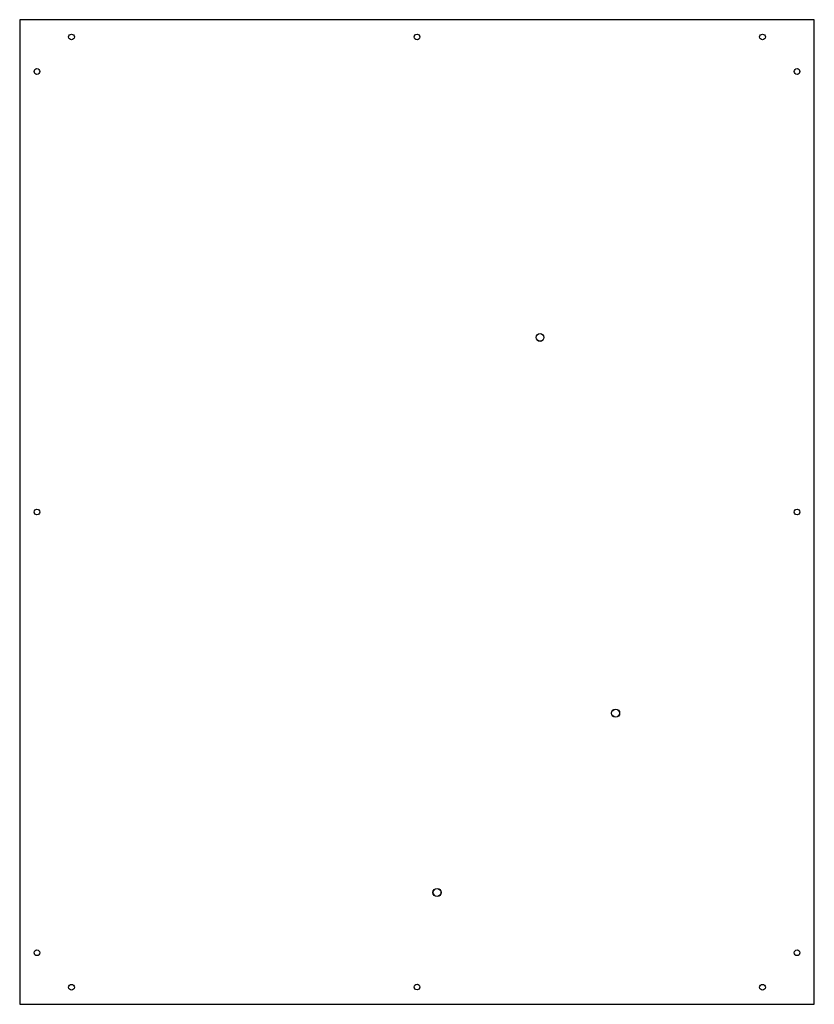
# Model space of a CAD drawing. Header units: millimetres. Extents: x -285 to 175, y -515 to 55.
import ezdxf

# ---------------------------------------------------------------- set-up
doc = ezdxf.new("R2010")
doc.units = ezdxf.units.MM
doc.layers.get('0').update_dxf_attribs({"linetype": 'CONTINUOUS'})

msp = doc.modelspace()

# ---------------------------------------------------------------- linework, layer by layer
msp.add_lwpolyline([(175, -515), (175, 55), (-285, 55), (-285, -515)], close=True)
for centre, radius in [((-255, 45), 1.65), ((-55, 45), 1.65), ((145, 45), 1.65), ((-275, 25), 1.65), ((165, 25), 1.65), ((16.25, -128.95), 2.25), ((16.25, -128.95), 2.2), ((-275, -230), 1.65), ((165, -230), 1.65), ((59.94, -346.45), 2.38), ((59.94, -346.45), 2.25), ((-43.36, -450.25), 2.38), ((-43.36, -450.25), 2.25), ((-275, -485.13), 1.65), ((165, -485.13), 1.65), ((-255, -505.13), 1.65), ((-55, -505), 1.65), ((145, -505.13), 1.65)]:
    msp.add_circle(centre, radius)

doc.saveas('drawing.dxf')
